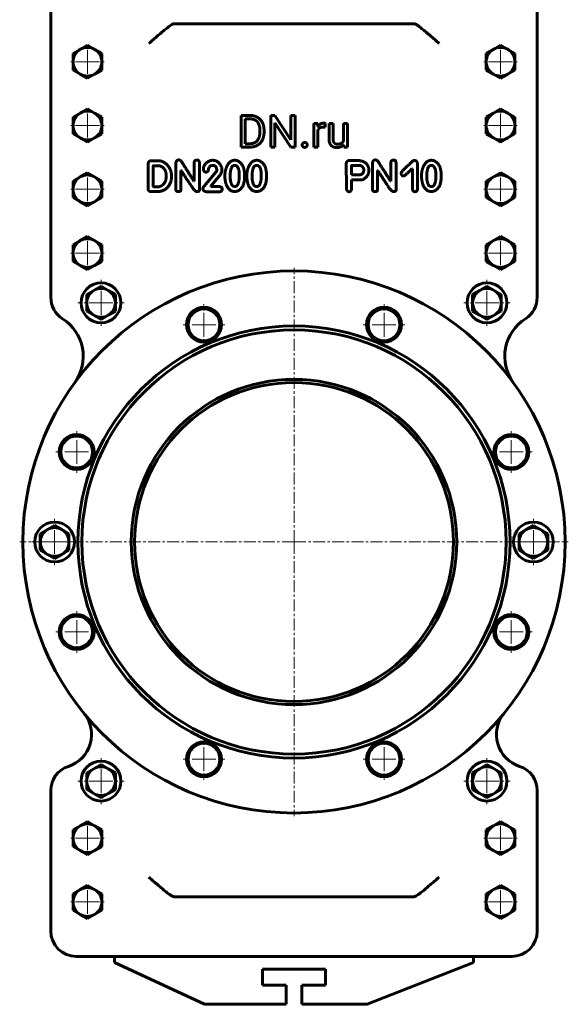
# Model space of a CAD drawing. Header units: millimetres. Extents: x -172 to 172, y -668 to 668.
# Tile 1 of 2: x -172 to 172, y -668 to -51. Entities that reach past the tile are written whole.
import ezdxf

# ---------------------------------------------------------------- set-up
doc = ezdxf.new("R2010")
doc.units = ezdxf.units.MM
doc.linetypes.add('K5LT_AXLED', pattern=[12, 7.5, -1.5, 1.5, -1.5])
doc.linetypes.add('K5LT_BASIC', pattern=[0])
doc.layers.add('Системный слой (1)', color=7, linetype='Continuous', true_color=0x6c6c6c)

# ---------------------------------------------------------------- blocks, each defined once
blk = doc.blocks.new('U14')
at = {"layer": 'Системный слой (1)', "color": 30, "linetype": 'K5LT_AXLED', "lineweight": 18, "true_color": 0xff8000}
for q in [(-150.11, -364), (-164.61, -378.5), (-135.61, -378.5), (-150.11, -393)]:
    blk.add_line((-150.11, -378.5), q, dxfattribs=at)
blk = doc.blocks.new('U15')
at = {"layer": 'Системный слой (1)', "color": 30, "linetype": 'K5LT_AXLED', "lineweight": 18, "true_color": 0xff8000}
for q in [(-136.27, -421.95), (-149.27, -434.95), (-123.27, -434.95), (-136.27, -447.95)]:
    blk.add_line((-136.27, -434.95), q, dxfattribs=at)
blk = doc.blocks.new('U16')
at = {"layer": 'Системный слой (1)', "color": 30, "linetype": 'K5LT_AXLED', "lineweight": 18, "true_color": 0xff8000}
for q in [(-136.27, -309.05), (-149.27, -322.05), (-123.27, -322.05), (-136.27, -335.05)]:
    blk.add_line((-136.27, -322.05), q, dxfattribs=at)
blk = doc.blocks.new('U17')
at = {"layer": 'Системный слой (1)', "color": 30, "linetype": 'K5LT_AXLED', "lineweight": 18, "true_color": 0xff8000}
for q in [(-129.5, -593.32), (-140.5, -604.32), (-118.5, -604.32), (-129.5, -615.32)]:
    blk.add_line((-129.5, -604.32), q, dxfattribs=at)
blk = doc.blocks.new('U18')
at = {"layer": 'Системный слой (1)', "color": 30, "linetype": 'K5LT_AXLED', "lineweight": 18, "true_color": 0xff8000}
for q in [(-129.5, -553.32), (-140.5, -564.32), (-118.5, -564.32), (-129.5, -575.32)]:
    blk.add_line((-129.5, -564.32), q, dxfattribs=at)
blk = doc.blocks.new('U19')
at = {"layer": 'Системный слой (1)', "color": 30, "linetype": 'K5LT_AXLED', "lineweight": 18, "true_color": 0xff8000}
for q in [(-129.5, -186.27), (-140.5, -197.27), (-118.5, -197.27), (-129.5, -208.27)]:
    blk.add_line((-129.5, -197.27), q, dxfattribs=at)
blk = doc.blocks.new('U20')
at = {"layer": 'Системный слой (1)', "color": 30, "linetype": 'K5LT_AXLED', "lineweight": 18, "true_color": 0xff8000}
for q in [(-129.5, -146.27), (-140.5, -157.27), (-118.5, -157.27), (-129.5, -168.27)]:
    blk.add_line((-129.5, -157.27), q, dxfattribs=at)
blk = doc.blocks.new('U21')
at = {"layer": 'Системный слой (1)', "color": 30, "linetype": 'K5LT_AXLED', "lineweight": 18, "true_color": 0xff8000}
for q in [(-129.5, -106.27), (-140.5, -117.27), (-118.5, -117.27), (-129.5, -128.27)]:
    blk.add_line((-129.5, -117.27), q, dxfattribs=at)
blk = doc.blocks.new('U22')
at = {"layer": 'Системный слой (1)', "color": 30, "linetype": 'K5LT_AXLED', "lineweight": 18, "true_color": 0xff8000}
for q in [(-129.5, -66.27), (-140.5, -77.27), (-118.5, -77.27), (-129.5, -88.27)]:
    blk.add_line((-129.5, -77.27), q, dxfattribs=at)
blk = doc.blocks.new('U24')
at = {"layer": 'Системный слой (1)', "color": 30, "linetype": 'K5LT_AXLED', "lineweight": 18, "true_color": 0xff8000}
for q in [(-121, -514), (-135.5, -528.5), (-106.5, -528.5), (-121, -543)]:
    blk.add_line((-121, -528.5), q, dxfattribs=at)
blk = doc.blocks.new('U25')
at = {"layer": 'Системный слой (1)', "color": 30, "linetype": 'K5LT_AXLED', "lineweight": 18, "true_color": 0xff8000}
for q in [(-121, -214), (-135.5, -228.5), (-106.5, -228.5), (-121, -243)]:
    blk.add_line((-121, -228.5), q, dxfattribs=at)
blk = doc.blocks.new('U26')
at = {"layer": 'Системный слой (1)', "color": 30, "linetype": 'K5LT_AXLED', "lineweight": 18, "true_color": 0xff8000}
for q in [(-56.45, -501.77), (-69.45, -514.77), (-43.45, -514.77), (-56.45, -527.77)]:
    blk.add_line((-56.45, -514.77), q, dxfattribs=at)
blk = doc.blocks.new('U27')
at = {"layer": 'Системный слой (1)', "color": 30, "linetype": 'K5LT_AXLED', "lineweight": 18, "true_color": 0xff8000}
for q in [(-56.45, -229.23), (-69.45, -242.23), (-43.45, -242.23), (-56.45, -255.23)]:
    blk.add_line((-56.45, -242.23), q, dxfattribs=at)
blk = doc.blocks.new('U31')
at = {"layer": 'Системный слой (1)', "color": 30, "linetype": 'K5LT_AXLED', "lineweight": 18, "true_color": 0xff8000}
for q in [(0, -206.5), (-172, -378.5), (172, -378.5), (0, -550.5)]:
    blk.add_line((0, -378.5), q, dxfattribs=at)
blk = doc.blocks.new('U37')
at = {"layer": 'Системный слой (1)', "color": 30, "linetype": 'K5LT_AXLED', "lineweight": 18, "true_color": 0xff8000}
for q in [(56.45, -501.77), (43.45, -514.77), (69.45, -514.77), (56.45, -527.77)]:
    blk.add_line((56.45, -514.77), q, dxfattribs=at)
blk = doc.blocks.new('U38')
at = {"layer": 'Системный слой (1)', "color": 30, "linetype": 'K5LT_AXLED', "lineweight": 18, "true_color": 0xff8000}
for q in [(56.45, -229.23), (43.45, -242.23), (69.45, -242.23), (56.45, -255.23)]:
    blk.add_line((56.45, -242.23), q, dxfattribs=at)
blk = doc.blocks.new('U39')
at = {"layer": 'Системный слой (1)', "color": 30, "linetype": 'K5LT_AXLED', "lineweight": 18, "true_color": 0xff8000}
for q in [(121, -514), (106.5, -528.5), (135.5, -528.5), (121, -543)]:
    blk.add_line((121, -528.5), q, dxfattribs=at)
blk = doc.blocks.new('U40')
at = {"layer": 'Системный слой (1)', "color": 30, "linetype": 'K5LT_AXLED', "lineweight": 18, "true_color": 0xff8000}
for q in [(121, -214), (106.5, -228.5), (135.5, -228.5), (121, -243)]:
    blk.add_line((121, -228.5), q, dxfattribs=at)
blk = doc.blocks.new('U41')
at = {"layer": 'Системный слой (1)', "color": 30, "linetype": 'K5LT_AXLED', "lineweight": 18, "true_color": 0xff8000}
for q in [(129.5, -593.32), (118.5, -604.32), (140.5, -604.32), (129.5, -615.32)]:
    blk.add_line((129.5, -604.32), q, dxfattribs=at)
blk = doc.blocks.new('U42')
at = {"layer": 'Системный слой (1)', "color": 30, "linetype": 'K5LT_AXLED', "lineweight": 18, "true_color": 0xff8000}
for q in [(129.5, -553.32), (118.5, -564.32), (140.5, -564.32), (129.5, -575.32)]:
    blk.add_line((129.5, -564.32), q, dxfattribs=at)
blk = doc.blocks.new('U43')
at = {"layer": 'Системный слой (1)', "color": 30, "linetype": 'K5LT_AXLED', "lineweight": 18, "true_color": 0xff8000}
for q in [(129.5, -186.27), (118.5, -197.27), (140.5, -197.27), (129.5, -208.27)]:
    blk.add_line((129.5, -197.27), q, dxfattribs=at)
blk = doc.blocks.new('U44')
at = {"layer": 'Системный слой (1)', "color": 30, "linetype": 'K5LT_AXLED', "lineweight": 18, "true_color": 0xff8000}
for q in [(129.5, -146.27), (118.5, -157.27), (140.5, -157.27), (129.5, -168.27)]:
    blk.add_line((129.5, -157.27), q, dxfattribs=at)
blk = doc.blocks.new('U45')
at = {"layer": 'Системный слой (1)', "color": 30, "linetype": 'K5LT_AXLED', "lineweight": 18, "true_color": 0xff8000}
for q in [(129.5, -106.27), (118.5, -117.27), (140.5, -117.27), (129.5, -128.27)]:
    blk.add_line((129.5, -117.27), q, dxfattribs=at)
blk = doc.blocks.new('U46')
at = {"layer": 'Системный слой (1)', "color": 30, "linetype": 'K5LT_AXLED', "lineweight": 18, "true_color": 0xff8000}
for q in [(129.5, -66.27), (118.5, -77.27), (140.5, -77.27), (129.5, -88.27)]:
    blk.add_line((129.5, -77.27), q, dxfattribs=at)
blk = doc.blocks.new('U48')
at = {"layer": 'Системный слой (1)', "color": 30, "linetype": 'K5LT_AXLED', "lineweight": 18, "true_color": 0xff8000}
for q in [(136.27, -421.95), (123.27, -434.95), (149.27, -434.95), (136.27, -447.95)]:
    blk.add_line((136.27, -434.95), q, dxfattribs=at)
blk = doc.blocks.new('U49')
at = {"layer": 'Системный слой (1)', "color": 30, "linetype": 'K5LT_AXLED', "lineweight": 18, "true_color": 0xff8000}
for q in [(136.27, -309.05), (123.27, -322.05), (149.27, -322.05), (136.27, -335.05)]:
    blk.add_line((136.27, -322.05), q, dxfattribs=at)
blk = doc.blocks.new('U50')
at = {"layer": 'Системный слой (1)', "color": 30, "linetype": 'K5LT_AXLED', "lineweight": 18, "true_color": 0xff8000}
for q in [(150.11, -364), (135.61, -378.5), (164.61, -378.5), (150.11, -393)]:
    blk.add_line((150.11, -378.5), q, dxfattribs=at)

msp = doc.modelspace()

# ---------------------------------------------------------------- linework, layer by layer
at = {"layer": 'Системный слой (1)', "color": 150, "linetype": 'K5LT_BASIC', "lineweight": 60, "true_color": 0x0080ff}
for p, q in [((-152.5, -32), (-152.5, -224.96)), ((152.5, -224.96), (152.5, -32)), ((-75.38, -53.5), (-74.97, -53.5)), ((-74.97, -53.5), (-59, -53.5)), ((-59, -53.5), (59.06, -53.5)), ((59.06, -53.5), (75.03, -53.5)), ((75.03, -53.5), (75.45, -53.5)), ((-129.5, -66.88), (-134, -69.48)), ((-125, -69.48), (-129.5, -66.88)), ((125, -69.48), (129.5, -66.88)), ((129.5, -66.88), (134, -69.48)), ((-134, -69.48), (-138.5, -72.07)), ((-138.5, -72.07), (-138.5, -77.27)), ((-120.5, -72.07), (-125, -69.48)), ((-120.5, -77.27), (-120.5, -72.07)), ((120.5, -72.07), (125, -69.48)), ((120.5, -77.27), (120.5, -72.07)), ((134, -69.48), (138.5, -72.07)), ((138.5, -72.07), (138.5, -77.27)), ((-138.5, -77.27), (-138.5, -82.47)), ((-120.5, -82.47), (-120.5, -77.27)), ((120.5, -82.47), (120.5, -77.27)), ((138.5, -77.27), (138.5, -82.47)), ((-138.5, -82.47), (-134, -85.06)), ((-134, -85.06), (-129.5, -87.66)), ((-129.5, -87.66), (-125, -85.06)), ((-125, -85.06), (-120.5, -82.47)), ((125, -85.06), (120.5, -82.47)), ((129.5, -87.66), (125, -85.06)), ((134, -85.06), (129.5, -87.66)), ((138.5, -82.47), (134, -85.06)), ((-134, -109.48), (-138.5, -112.07)), ((-129.5, -106.88), (-134, -109.48)), ((-125, -109.48), (-129.5, -106.88)), ((-120.5, -112.07), (-125, -109.48)), ((-27.53, -110.94), (-33.15, -110.94)), ((-33.15, -110.94), (-33.15, -130.81)), ((-14.63, -110.94), (-14.63, -130.81)), ((-11.99, -110.94), (-14.63, -110.94)), ((-1.95, -126.31), (-11.99, -110.94)), ((-1.95, -110.94), (-1.95, -126.31)), ((0.65, -110.94), (-1.95, -110.94)), ((0.65, -130.81), (0.65, -110.94)), ((120.5, -112.07), (125, -109.48)), ((125, -109.48), (129.5, -106.88)), ((129.5, -106.88), (134, -109.48)), ((134, -109.48), (138.5, -112.07)), ((-138.5, -112.07), (-138.5, -117.27)), ((-138.5, -117.27), (-138.5, -122.47)), ((-120.5, -117.27), (-120.5, -112.07)), ((-120.5, -122.47), (-120.5, -117.27)), ((-30.52, -113.1), (-30.52, -128.67)), ((-27.53, -113.1), (-30.52, -113.1)), ((-11.99, -130.81), (-11.99, -115.49)), ((-11.99, -115.49), (-1.99, -130.81)), ((12.51, -116.05), (12.51, -130.81)), ((14.96, -116.05), (12.51, -116.05)), ((15.01, -117.73), (14.96, -116.05)), ((19.63, -118.31), (19.64, -115.96)), ((24.5, -116.05), (21.98, -116.05)), ((21.98, -116.05), (21.98, -125.57)), ((24.5, -125.6), (24.5, -116.05)), ((33.6, -116.05), (31.06, -116.05)), ((31.06, -116.05), (31.06, -126.79)), ((33.6, -130.81), (33.6, -116.05)), ((120.5, -117.27), (120.5, -112.07)), ((120.5, -122.47), (120.5, -117.27)), ((138.5, -112.07), (138.5, -117.27)), ((138.5, -117.27), (138.5, -122.47)), ((-138.5, -122.47), (-134, -125.06)), ((-125, -125.06), (-120.5, -122.47)), ((-21.38, -121.48), (-21.38, -120.26)), ((-18.77, -121.48), (-18.77, -120.29)), ((15.03, -130.81), (15.03, -120.32)), ((125, -125.06), (120.5, -122.47)), ((138.5, -122.47), (134, -125.06)), ((-134, -125.06), (-129.5, -127.66)), ((-129.5, -127.66), (-125, -125.06)), ((-30.52, -128.67), (-27.77, -128.67)), ((31.13, -129.35), (31.19, -130.81)), ((129.5, -127.66), (125, -125.06)), ((134, -125.06), (129.5, -127.66)), ((-33.15, -130.81), (-27.77, -130.81)), ((-14.63, -130.81), (-11.99, -130.81)), ((-1.99, -130.81), (0.65, -130.81)), ((12.51, -130.81), (15.03, -130.81)), ((31.19, -130.81), (33.6, -130.81)), ((-91.47, -141.24), (-91.47, -157.11)), ((-89.49, -139.41), (-89.97, -139.44)), ((-84.91, -139.41), (-89.49, -139.41)), ((-74.06, -140.73), (-74.06, -157.35)), ((-62.61, -140.81), (-62.61, -152.11)), ((-59.32, -157.8), (-59.32, -140.73)), ((32.78, -140.99), (32.85, -155.88)), ((38.65, -139.2), (34.52, -139.2)), ((49.24, -140.73), (49.24, -157.35)), ((60.69, -140.81), (60.69, -152.11)), ((63.97, -157.8), (63.97, -140.73)), ((77.49, -156.96), (77.49, -141.39)), ((-129.5, -146.88), (-134, -149.48)), ((-125, -149.48), (-129.5, -146.88)), ((-88.26, -142.61), (-88.31, -155.59)), ((-85.13, -142.46), (-88.11, -142.46)), ((-70.86, -157.35), (-70.86, -145.47)), ((-70.86, -145.47), (-70.71, -145.47)), ((-48.91, -146.53), (-53.93, -152.54)), ((-51.04, -142.27), (-50.51, -142.27)), ((-48.45, -145.15), (-48.45, -145.32)), ((-45.19, -144.93), (-45.34, -143.71)), ((-40.01, -147.67), (-40.08, -149.22)), ((-26.25, -147.67), (-26.32, -149.22)), ((36.13, -148.1), (36.28, -148.25)), ((41.7, -142.36), (36.2, -142.36)), ((52.44, -157.35), (52.44, -145.47)), ((52.44, -145.47), (52.59, -145.47)), ((73.96, -144.4), (74.26, -144.4)), ((74.26, -144.4), (74.26, -156.81)), ((83.29, -147.67), (83.22, -149.22)), ((125, -149.48), (129.5, -146.88)), ((129.5, -146.88), (134, -149.48)), ((-134, -149.48), (-138.5, -152.07)), ((-138.5, -152.07), (-138.5, -157.27)), ((-120.5, -152.07), (-125, -149.48)), ((-120.5, -157.27), (-120.5, -152.07)), ((-80.17, -149.33), (-80.17, -148.41)), ((-62.61, -152.11), (-62.76, -152.11)), ((-52.17, -155.35), (-48.53, -150.86)), ((-30.95, -148.85), (-30.95, -148.78)), ((-17.19, -148.85), (-17.19, -148.78)), ((36.13, -156.87), (36.13, -151.38)), ((36.13, -151.38), (42.54, -151.38)), ((36.28, -148.25), (40.48, -148.25)), ((60.69, -152.11), (60.54, -152.11)), ((68.54, -148.92), (68.76, -148.92)), ((92.35, -148.85), (92.35, -148.78)), ((120.5, -152.07), (125, -149.48)), ((120.5, -157.27), (120.5, -152.07)), ((134, -149.48), (138.5, -152.07)), ((138.5, -152.07), (138.5, -157.27)), ((-138.5, -157.27), (-138.5, -162.47)), ((-120.5, -162.47), (-120.5, -157.27)), ((-89.72, -158.72), (-85.51, -158.72)), ((-88.31, -155.59), (-88.15, -155.67)), ((-88.15, -155.67), (-85.13, -155.67)), ((-61.07, -158.69), (-60.55, -158.69)), ((-57.12, -156.87), (-57.12, -157.02)), ((-54.92, -158.8), (-47, -158.8)), ((-52.17, -155.53), (-52.17, -155.35)), ((-47, -155.53), (-52.17, -155.53)), ((-45.04, -157.4), (-45.04, -157.17)), ((-37.41, -155.46), (-36.74, -155.46)), ((-23.65, -155.46), (-22.98, -155.46)), ((62.23, -158.69), (62.75, -158.69)), ((85.89, -155.46), (86.56, -155.46)), ((120.5, -162.47), (120.5, -157.27)), ((138.5, -157.27), (138.5, -162.47)), ((-138.5, -162.47), (-134, -165.06)), ((-134, -165.06), (-129.5, -167.66)), ((-129.5, -167.66), (-125, -165.06)), ((-125, -165.06), (-120.5, -162.47)), ((125, -165.06), (120.5, -162.47)), ((129.5, -167.66), (125, -165.06)), ((134, -165.06), (129.5, -167.66)), ((138.5, -162.47), (134, -165.06)), ((-134, -189.48), (-138.5, -192.07)), ((-129.5, -186.88), (-134, -189.48)), ((-125, -189.48), (-129.5, -186.88)), ((-120.5, -192.07), (-125, -189.48)), ((120.5, -192.07), (125, -189.48)), ((125, -189.48), (129.5, -186.88)), ((129.5, -186.88), (134, -189.48)), ((134, -189.48), (138.5, -192.07)), ((-138.5, -192.07), (-138.5, -197.27)), ((-138.5, -197.27), (-138.5, -202.47)), ((-120.5, -197.27), (-120.5, -192.07)), ((-120.5, -202.47), (-120.5, -197.27)), ((120.5, -197.27), (120.5, -192.07)), ((120.5, -202.47), (120.5, -197.27)), ((138.5, -192.07), (138.5, -197.27)), ((138.5, -197.27), (138.5, -202.47)), ((-138.5, -202.47), (-134, -205.06)), ((-125, -205.06), (-120.5, -202.47)), ((125, -205.06), (120.5, -202.47)), ((138.5, -202.47), (134, -205.06)), ((-134, -205.06), (-129.5, -207.66)), ((-129.5, -207.66), (-125, -205.06)), ((129.5, -207.66), (125, -205.06)), ((134, -205.06), (129.5, -207.66)), ((-125.5, -220.71), (-130, -223.3)), ((-121, -218.11), (-125.5, -220.71)), ((-116.5, -220.71), (-121, -218.11)), ((-112, -223.3), (-116.5, -220.71)), ((112, -223.3), (116.5, -220.71)), ((116.5, -220.71), (121, -218.11)), ((121, -218.11), (125.5, -220.71)), ((125.5, -220.71), (130, -223.3)), ((-130, -223.3), (-130, -228.5)), ((-130, -228.5), (-130, -233.7)), ((-112, -228.5), (-112, -223.3)), ((-112, -233.7), (-112, -228.5)), ((112, -228.5), (112, -223.3)), ((112, -233.7), (112, -228.5)), ((130, -223.3), (130, -228.5)), ((130, -228.5), (130, -233.7)), ((-130, -233.7), (-125.5, -236.29)), ((-116.5, -236.29), (-112, -233.7)), ((116.5, -236.29), (112, -233.7)), ((130, -233.7), (125.5, -236.29)), ((-125.5, -236.29), (-121, -238.89)), ((-121, -238.89), (-116.5, -236.29)), ((121, -238.89), (116.5, -236.29)), ((125.5, -236.29), (121, -238.89)), ((-150.11, -368.11), (-154.61, -370.71)), ((-145.61, -370.71), (-150.11, -368.11)), ((145.61, -370.71), (150.11, -368.11)), ((150.11, -368.11), (154.61, -370.71)), ((-154.61, -370.71), (-159.11, -373.3)), ((-159.11, -373.3), (-159.11, -378.5)), ((-141.11, -373.3), (-145.61, -370.71)), ((-141.11, -378.5), (-141.11, -373.3)), ((141.11, -373.3), (145.61, -370.71)), ((141.11, -378.5), (141.11, -373.3)), ((154.61, -370.71), (159.11, -373.3)), ((159.11, -373.3), (159.11, -378.5)), ((-159.11, -378.5), (-159.11, -383.7)), ((-141.11, -383.7), (-141.11, -378.5)), ((141.11, -383.7), (141.11, -378.5)), ((159.11, -378.5), (159.11, -383.7)), ((-159.11, -383.7), (-154.61, -386.29)), ((-154.61, -386.29), (-150.11, -388.89)), ((-150.11, -388.89), (-145.61, -386.29)), ((-145.61, -386.29), (-141.11, -383.7)), ((145.61, -386.29), (141.11, -383.7)), ((150.11, -388.89), (145.61, -386.29)), ((154.61, -386.29), (150.11, -388.89)), ((159.11, -383.7), (154.61, -386.29)), ((-121, -518.11), (-125.5, -520.71)), ((-116.5, -520.71), (-121, -518.11)), ((116.5, -520.71), (121, -518.11)), ((121, -518.11), (125.5, -520.71)), ((-125.5, -520.71), (-130, -523.3)), ((-130, -523.3), (-130, -528.5)), ((-112, -523.3), (-116.5, -520.71)), ((-112, -528.5), (-112, -523.3)), ((112, -523.3), (116.5, -520.71)), ((112, -528.5), (112, -523.3)), ((125.5, -520.71), (130, -523.3)), ((130, -523.3), (130, -528.5)), ((-130, -528.5), (-130, -533.7)), ((-112, -533.7), (-112, -528.5)), ((112, -533.7), (112, -528.5)), ((130, -528.5), (130, -533.7)), ((-152.5, -534.47), (-152.5, -622.5)), ((-130, -533.7), (-125.5, -536.29)), ((-125.5, -536.29), (-121, -538.89)), ((-121, -538.89), (-116.5, -536.29)), ((-116.5, -536.29), (-112, -533.7)), ((116.5, -536.29), (112, -533.7)), ((121, -538.89), (116.5, -536.29)), ((125.5, -536.29), (121, -538.89)), ((130, -533.7), (125.5, -536.29)), ((152.5, -622.5), (152.5, -534.47)), ((-129.5, -553.93), (-134, -556.53)), ((-125, -556.53), (-129.5, -553.93)), ((125, -556.53), (129.5, -553.93)), ((129.5, -553.93), (134, -556.53)), ((-134, -556.53), (-138.5, -559.13)), ((-138.5, -559.13), (-138.5, -564.32)), ((-120.5, -559.13), (-125, -556.53)), ((-120.5, -564.32), (-120.5, -559.13)), ((120.5, -559.13), (125, -556.53)), ((120.5, -564.32), (120.5, -559.13)), ((134, -556.53), (138.5, -559.13)), ((138.5, -559.13), (138.5, -564.32)), ((-138.5, -564.32), (-138.5, -569.52)), ((-120.5, -569.52), (-120.5, -564.32)), ((120.5, -569.52), (120.5, -564.32)), ((138.5, -564.32), (138.5, -569.52)), ((-138.5, -569.52), (-134, -572.12)), ((-134, -572.12), (-129.5, -574.71)), ((-129.5, -574.71), (-125, -572.12)), ((-125, -572.12), (-120.5, -569.52)), ((125, -572.12), (120.5, -569.52)), ((129.5, -574.71), (125, -572.12)), ((134, -572.12), (129.5, -574.71)), ((138.5, -569.52), (134, -572.12)), ((-134, -596.53), (-138.5, -599.13)), ((-129.5, -593.93), (-134, -596.53)), ((-125, -596.53), (-129.5, -593.93)), ((-120.5, -599.13), (-125, -596.53)), ((120.5, -599.13), (125, -596.53)), ((125, -596.53), (129.5, -593.93)), ((129.5, -593.93), (134, -596.53)), ((134, -596.53), (138.5, -599.13)), ((-138.5, -599.13), (-138.5, -604.32)), ((-138.5, -604.32), (-138.5, -609.52)), ((-120.5, -604.32), (-120.5, -599.13)), ((-120.5, -609.52), (-120.5, -604.32)), ((-75.03, -601), (-75.45, -601)), ((-59.06, -601), (-75.03, -601)), ((59, -601), (-59.06, -601)), ((74.97, -601), (59, -601)), ((75.38, -601), (74.97, -601)), ((120.5, -604.32), (120.5, -599.13)), ((120.5, -609.52), (120.5, -604.32)), ((138.5, -599.13), (138.5, -604.32)), ((138.5, -604.32), (138.5, -609.52)), ((-138.5, -609.52), (-134, -612.12)), ((-125, -612.12), (-120.5, -609.52)), ((125, -612.12), (120.5, -609.52)), ((138.5, -609.52), (134, -612.12)), ((-134, -612.12), (-129.5, -614.71)), ((-129.5, -614.71), (-125, -612.12)), ((129.5, -614.71), (125, -612.12)), ((134, -612.12), (129.5, -614.71)), ((-136.5, -638.5), (-91, -638.5)), ((-112.5, -638.5), (-112.5, -642.22)), ((-112.5, -642.22), (-56.11, -668.5)), ((-91, -638.5), (-75.03, -638.5)), ((-75.03, -638.5), (-59.06, -638.5)), ((-59.06, -638.5), (59, -638.5)), ((45.82, -668.5), (112.5, -642.22)), ((59, -638.5), (74.97, -638.5)), ((74.97, -638.5), (90.94, -638.5)), ((90.94, -638.5), (136.5, -638.5)), ((112.5, -638.5), (112.5, -642.22)), ((-19.75, -656.54), (-19.75, -646.54)), ((-19.75, -646.54), (19.75, -646.54)), ((19.75, -646.54), (19.75, -656.54)), ((-5, -656.54), (-19.75, -656.54)), ((-5, -668.5), (-5, -656.54)), ((19.75, -656.54), (5, -656.54)), ((5, -656.54), (5, -668.5)), ((-5, -668.5), (-56.11, -668.5)), ((45.82, -668.5), (5, -668.5))]:
    msp.add_line(p, q, dxfattribs=at)
for centre, radius in [((0, -378.5), 170), ((-121, -228.5), 12.5), ((121, -228.5), 12.5), ((-56.45, -242.23), 11), ((56.45, -242.23), 11), ((0, -378.5), 135.5), ((0, -378.5), 133), ((0, -378.5), 102), ((-136.27, -322.05), 11), ((136.27, -322.05), 11), ((-150.11, -378.5), 12.5), ((150.11, -378.5), 12.5), ((-136.27, -434.95), 11), ((136.27, -434.95), 11), ((-56.45, -514.77), 11), ((56.45, -514.77), 11), ((-121, -528.5), 12.5), ((121, -528.5), 12.5)]:
    msp.add_circle(centre, radius, dxfattribs=at)
for centre, radius, start, end in [((-129.5, -77.27), 9, 120, 180), ((-129.5, -77.27), 9, 60, 120), ((-129.5, -77.27), 9, 0, 60), ((129.5, -77.27), 9, 120, 180), ((129.5, -77.27), 9, 60, 120), ((129.5, -77.27), 9, 0, 60), ((-129.5, -77.27), 9, 180, 240), ((-129.5, -77.27), 9, 300, 0), ((129.5, -77.27), 9, 180, 240), ((129.5, -77.27), 9, 300, 0), ((-129.5, -77.27), 9, 240, 300), ((129.5, -77.27), 9, 240, 300), ((-129.5, -117.27), 9, 120, 180), ((-129.5, -117.27), 9, 60, 120), ((-129.5, -117.27), 9, 0, 60), ((129.5, -117.27), 9, 120, 180), ((129.5, -117.27), 9, 60, 120), ((129.5, -117.27), 9, 0, 60), ((-129.5, -117.27), 9, 180, 240), ((-129.5, -117.27), 9, 300, 0), ((129.5, -117.27), 9, 180, 240), ((129.5, -117.27), 9, 300, 0), ((-129.5, -117.27), 9, 240, 300), ((129.5, -117.27), 9, 240, 300), ((-129.5, -157.27), 9, 120, 180), ((-129.5, -157.27), 9, 60, 120), ((-129.5, -157.27), 9, 0, 60), ((129.5, -157.27), 9, 120, 180), ((129.5, -157.27), 9, 60, 120), ((129.5, -157.27), 9, 0, 60), ((-129.5, -157.27), 9, 180, 240), ((-129.5, -157.27), 9, 300, 0), ((129.5, -157.27), 9, 180, 240), ((129.5, -157.27), 9, 300, 0), ((-129.5, -157.27), 9, 240, 300), ((129.5, -157.27), 9, 240, 300), ((-129.5, -197.27), 9, 120, 180), ((-129.5, -197.27), 9, 60, 120), ((-129.5, -197.27), 9, 0, 60), ((129.5, -197.27), 9, 120, 180), ((129.5, -197.27), 9, 60, 120), ((129.5, -197.27), 9, 0, 60), ((-129.5, -197.27), 9, 180, 240), ((-129.5, -197.27), 9, 300, 0), ((129.5, -197.27), 9, 180, 240), ((129.5, -197.27), 9, 300, 0), ((-129.5, -197.27), 9, 240, 300), ((129.5, -197.27), 9, 240, 300), ((-121, -228.5), 9, 120, 180), ((-121, -228.5), 9, 60, 120), ((-121, -228.5), 9, 0, 60), ((121, -228.5), 9, 120, 180), ((121, -228.5), 9, 60, 120), ((121, -228.5), 9, 0, 60), ((-136.5, -224.96), 16, 180, 237.48943), ((-121, -228.5), 9, 180, 240), ((-121, -228.5), 9, 300, 0), ((121, -228.5), 9, 180, 240), ((121, -228.5), 9, 300, 0), ((136.5, -224.96), 16, 302.51057, 0), ((-56.45, -242.23), 10, 0, 180), ((56.45, -242.23), 10, 0, 180), ((-160.15, -262.07), 28, 323.98162, 57.48943), ((-121, -228.5), 9, 240, 300), ((121, -228.5), 9, 240, 300), ((160.15, -262.07), 28, 122.51057, 216.01838), ((-56.45, -242.23), 10, 180, 0), ((56.45, -242.23), 10, 180, 0), ((0, -378.5), 100, 0, 180), ((-136.27, -322.05), 10, 0, 180), ((136.27, -322.05), 10, 0, 180), ((-136.27, -322.05), 10, 180, 0), ((136.27, -322.05), 10, 180, 0), ((-150.11, -378.5), 9, 60, 120), ((150.11, -378.5), 9, 60, 120), ((-150.11, -378.5), 9, 120, 180), ((-150.11, -378.5), 9, 0, 60), ((150.11, -378.5), 9, 120, 180), ((150.11, -378.5), 9, 0, 60), ((-150.11, -378.5), 9, 180, 240), ((-150.11, -378.5), 9, 300, 0), ((0, -378.5), 100, 180, 0), ((150.11, -378.5), 9, 180, 240), ((150.11, -378.5), 9, 300, 0), ((-150.11, -378.5), 9, 240, 300), ((150.11, -378.5), 9, 240, 300), ((-136.27, -434.95), 10, 0, 180), ((136.27, -434.95), 10, 0, 180), ((-136.27, -434.95), 10, 180, 0), ((136.27, -434.95), 10, 180, 0), ((-147.96, -499.29), 21, 288.03863, 39.22707), ((147.96, -499.29), 21, 140.77293, 251.96137), ((-56.45, -514.77), 10, 0, 180), ((56.45, -514.77), 10, 0, 180), ((-56.45, -514.77), 10, 180, 0), ((56.45, -514.77), 10, 180, 0), ((-136.5, -534.47), 16, 108.03863, 180), ((-121, -528.5), 9, 120, 180), ((-121, -528.5), 9, 60, 120), ((-121, -528.5), 9, 0, 60), ((121, -528.5), 9, 120, 180), ((121, -528.5), 9, 60, 120), ((121, -528.5), 9, 0, 60), ((136.5, -534.47), 16, 0, 71.96137), ((-121, -528.5), 9, 180, 240), ((-121, -528.5), 9, 300, 0), ((121, -528.5), 9, 180, 240), ((121, -528.5), 9, 300, 0), ((-121, -528.5), 9, 240, 300), ((121, -528.5), 9, 240, 300), ((-129.5, -564.32), 9, 60, 120), ((129.5, -564.32), 9, 60, 120), ((-129.5, -564.32), 9, 120, 180), ((-129.5, -564.32), 9, 0, 60), ((129.5, -564.32), 9, 120, 180), ((129.5, -564.32), 9, 0, 60), ((-129.5, -564.32), 9, 180, 240), ((-129.5, -564.32), 9, 300, 0), ((129.5, -564.32), 9, 180, 240), ((129.5, -564.32), 9, 300, 0), ((-129.5, -564.32), 9, 240, 300), ((129.5, -564.32), 9, 240, 300), ((-129.5, -604.32), 9, 120, 180), ((-129.5, -604.32), 9, 60, 120), ((-129.5, -604.32), 9, 0, 60), ((129.5, -604.32), 9, 120, 180), ((129.5, -604.32), 9, 60, 120), ((129.5, -604.32), 9, 0, 60), ((-129.5, -604.32), 9, 180, 240), ((-129.5, -604.32), 9, 300, 0), ((129.5, -604.32), 9, 180, 240), ((129.5, -604.32), 9, 300, 0), ((-129.5, -604.32), 9, 240, 300), ((129.5, -604.32), 9, 240, 300), ((-136.5, -622.5), 16, 180, 270), ((136.5, -622.5), 16, 270, 0)]:
    msp.add_arc(centre, radius, start, end, dxfattribs=at)
for points, degree, knots in [([(-75.38, -53.5), (-75.76, -53.5), (-76.41, -53.82), (-78.09, -54.92), (-79.12, -55.71), (-81.66, -57.74), (-83.46, -59.25), (-87.19, -62.47), (-89.14, -64.18), (-90.94, -65.75)], 3, [6.16441, 6.16441, 6.16441, 6.16441, 6.648895, 6.648895, 7.133381, 7.133381, 7.848817, 7.848817, 8.564252, 8.564252, 8.564252, 8.564252]), ([(91, -65.75), (89.21, -64.18), (87.26, -62.47), (83.52, -59.25), (81.73, -57.74), (79.18, -55.71), (78.15, -54.92), (76.47, -53.82), (75.82, -53.5), (75.45, -53.5)], 3, [0, 0, 0, 0, 0.715436, 0.715436, 1.430871, 1.430871, 1.915357, 1.915357, 2.399842, 2.399842, 2.399842, 2.399842]), ([(18.52, -115.77), (17.32, -115.77), (15.59, -116.8), (15.02, -117.72), (15.01, -117.73)], 2, [0, 0, 0, 1.487612, 2.975224, 3, 3, 3]), ([(26.82, -131.08), (28.4, -131.08), (30.49, -130.12), (31.13, -129.35)], 2, [0, 0, 0, 1.060722, 2, 2, 2]), ([(-91, -588.75), (-89.21, -590.32), (-87.26, -592.03), (-83.52, -595.25), (-81.73, -596.76), (-79.18, -598.79), (-78.15, -599.58), (-76.47, -600.68), (-75.82, -601), (-75.45, -601)], 3, [0, 0, 0, 0, 0.715436, 0.715436, 1.430871, 1.430871, 1.915357, 1.915357, 2.399842, 2.399842, 2.399842, 2.399842]), ([(75.38, -601), (75.76, -601), (76.41, -600.68), (78.09, -599.58), (79.12, -598.79), (81.66, -596.76), (83.46, -595.25), (87.19, -592.03), (89.14, -590.32), (90.94, -588.75)], 3, [6.16441, 6.16441, 6.16441, 6.16441, 6.648895, 6.648895, 7.133381, 7.133381, 7.848817, 7.848817, 8.564252, 8.564252, 8.564252, 8.564252])]:
    msp.add_open_spline(points, degree=degree, knots=knots, dxfattribs=at)
for points in [[(-18.77, -120.29), (-18.77, -118.13), (-20.02, -114.68), (-22.36, -112.24), (-25.58, -110.94), (-27.53, -110.94)], [(-21.38, -120.26), (-21.38, -118.56), (-22.19, -115.9), (-23.78, -114.05), (-26.05, -113.1), (-27.53, -113.1)], [(19.15, -115.83), (18.8, -115.77), (18.52, -115.77)], [(19.64, -115.96), (19.51, -115.9), (19.15, -115.83)], [(-27.77, -130.81), (-25.7, -130.81), (-22.38, -129.51), (-20.02, -127.08), (-18.77, -123.63), (-18.77, -121.48)], [(-27.77, -128.67), (-25.65, -128.67), (-22.81, -126.88), (-21.38, -123.65), (-21.38, -121.48)], [(15.03, -120.32), (15.29, -119.7), (15.73, -119.24)], [(15.73, -119.24), (16.19, -118.75), (16.86, -118.47)], [(16.86, -118.47), (17.53, -118.2), (18.4, -118.2)], [(18.4, -118.2), (18.76, -118.2), (19.03, -118.22)], [(19.03, -118.22), (19.31, -118.24), (19.63, -118.31)], [(5.54, -128.39), (5.14, -128.83), (5.14, -129.47)], [(5.14, -129.47), (5.14, -130.1), (5.54, -130.53)], [(6.71, -127.94), (5.94, -127.94), (5.54, -128.39)], [(7.87, -128.39), (7.47, -127.94), (6.71, -127.94)], [(8.28, -129.47), (8.28, -128.83), (7.87, -128.39)], [(7.87, -130.53), (8.28, -130.1), (8.28, -129.47)], [(21.98, -125.57), (21.98, -127.04), (22.67, -129.14), (23.31, -129.8)], [(24.73, -127.24), (24.5, -126.59), (24.5, -125.6)], [(25.34, -128.26), (24.95, -127.89), (24.73, -127.24)], [(26.21, -128.79), (25.73, -128.64), (25.34, -128.26)], [(27.22, -128.94), (26.7, -128.94), (26.21, -128.79)], [(29.77, -128.32), (28.83, -128.94), (27.22, -128.94)], [(31.06, -126.79), (30.64, -127.74), (29.77, -128.32)], [(5.54, -130.53), (5.94, -130.97), (6.71, -130.97)], [(6.71, -130.97), (7.47, -130.97), (7.87, -130.53)], [(23.31, -129.8), (23.96, -130.45), (25.74, -131.08), (26.82, -131.08)], [(-89.97, -139.44), (-91.22, -139.49), (-91.47, -141.24)], [(-77.8, -144.37), (-80.68, -139.41), (-84.91, -139.41)], [(-72.23, -138.83), (-73.73, -138.83), (-74.06, -140.73)], [(-69.55, -141.58), (-70.86, -138.83), (-72.23, -138.83)], [(-62.76, -152.11), (-66.44, -146.28), (-69.55, -141.58)], [(-60.78, -138.9), (-62.61, -138.9), (-62.61, -140.81)], [(-59.32, -140.73), (-59.32, -138.9), (-60.78, -138.9)], [(-53.01, -139.46), (-56.82, -141.37), (-56.82, -144.7)], [(-51.04, -139.08), (-51.84, -139.08), (-53.01, -139.46)], [(-45.34, -143.71), (-47.06, -139.08), (-51.04, -139.08)], [(-39.33, -139.57), (-40.78, -140.33), (-42.02, -142.78)], [(-37.33, -139.05), (-38.59, -139.27), (-39.33, -139.57)], [(-31.69, -143.5), (-33.68, -139.05), (-37.33, -139.05)], [(-25.57, -139.57), (-27.02, -140.33), (-28.26, -142.78)], [(-23.57, -139.05), (-24.83, -139.27), (-25.57, -139.57)], [(-17.93, -143.5), (-19.93, -139.05), (-23.57, -139.05)], [(34.52, -139.2), (33.16, -139.2), (32.78, -140.99)], [(45.46, -141.3), (43.79, -139.16), (38.65, -139.2)], [(46.96, -145.5), (47.13, -143.45), (45.46, -141.3)], [(51.06, -138.83), (49.57, -138.83), (49.24, -140.73)], [(53.75, -141.58), (52.44, -138.83), (51.06, -138.83)], [(60.54, -152.11), (56.85, -146.28), (53.75, -141.58)], [(62.52, -138.9), (60.69, -138.9), (60.69, -140.81)], [(63.97, -140.73), (63.97, -138.9), (62.52, -138.9)], [(75.47, -139.13), (74.55, -139.13), (71.7, -142.21)], [(77.49, -141.39), (77.1, -139.13), (75.47, -139.13)], [(83.96, -139.57), (82.52, -140.33), (81.28, -142.78)], [(85.97, -139.05), (84.71, -139.27), (83.96, -139.57)], [(91.61, -143.5), (89.61, -139.05), (85.97, -139.05)], [(-88.11, -142.46), (-88.26, -142.49), (-88.26, -142.61)], [(-83.99, -142.61), (-84.7, -142.46), (-85.13, -142.46)], [(-80.17, -148.41), (-80.17, -144.14), (-83.99, -142.61)], [(-76.81, -149.33), (-76.81, -146.31), (-77.8, -144.37)], [(-70.71, -145.47), (-68.85, -148.6), (-64.37, -155.23)], [(-56.82, -144.7), (-56.54, -146.53), (-55.14, -146.53)], [(-55.14, -146.53), (-55.02, -146.45), (-54.77, -146.45)], [(-54.77, -146.45), (-53.63, -146.05), (-53.63, -144.4)], [(-53.63, -144.4), (-52.9, -142.27), (-51.04, -142.27)], [(-50.51, -142.27), (-48.45, -142.73), (-48.45, -145.15)], [(-48.45, -145.32), (-48.45, -145.83), (-48.91, -146.53)], [(-48.53, -150.86), (-45.19, -147.53), (-45.19, -144.93)], [(-42.02, -142.78), (-43.26, -145.22), (-43.35, -148.63)], [(-37.26, -142.24), (-39.59, -142.24), (-40.01, -147.67)], [(-34.29, -148.78), (-34.29, -142.24), (-37.26, -142.24)], [(-30.95, -148.78), (-30.95, -146.36), (-31.69, -143.5)], [(-28.26, -142.78), (-29.51, -145.22), (-29.59, -148.63)], [(-23.5, -142.24), (-25.84, -142.24), (-26.25, -147.67)], [(-20.53, -148.78), (-20.53, -142.24), (-23.5, -142.24)], [(-17.19, -148.78), (-17.19, -146.36), (-17.93, -143.5)], [(36.2, -142.36), (36.05, -142.39), (36.05, -142.53)], [(36.05, -142.53), (36.13, -147.11), (36.13, -148.1)], [(40.48, -148.25), (43.76, -148.25), (43.76, -145.11)], [(43.76, -145.11), (43.76, -143.28), (41.7, -142.36)], [(42.54, -151.38), (46.96, -149.46), (46.96, -145.5)], [(52.59, -145.47), (54.45, -148.6), (58.93, -155.23)], [(71.7, -142.21), (67.11, -146.2), (67.11, -147.34)], [(67.11, -147.34), (67.48, -148.92), (68.54, -148.92)], [(68.76, -148.92), (69.46, -148.91), (73.96, -144.4)], [(81.28, -142.78), (80.03, -145.22), (79.95, -148.63)], [(86.04, -142.24), (83.7, -142.24), (83.29, -147.67)], [(89.01, -148.78), (89.01, -142.24), (86.04, -142.24)], [(92.35, -148.78), (92.35, -146.36), (91.61, -143.5)], [(-85.13, -155.67), (-82.77, -155.67), (-80.94, -152.84)], [(-82.16, -158.1), (-76.81, -155.3), (-76.81, -149.33)], [(-80.94, -152.84), (-80.17, -151.44), (-80.17, -149.33)], [(-53.93, -152.54), (-57.12, -155.88), (-57.12, -156.87)], [(-43.35, -148.63), (-43.35, -151.49), (-42.54, -154.27)], [(-42.54, -154.27), (-40.76, -158.65), (-37.33, -158.65)], [(-40.08, -149.22), (-39.77, -155.46), (-37.41, -155.46)], [(-36.74, -155.46), (-35.13, -155.46), (-34.44, -151.38)], [(-35.7, -158.43), (-30.95, -156.82), (-30.95, -148.85)], [(-34.44, -151.38), (-34.29, -149.55), (-34.29, -148.78)], [(-29.59, -148.63), (-29.59, -151.49), (-28.78, -154.27)], [(-28.78, -154.27), (-27, -158.65), (-23.57, -158.65)], [(-26.32, -149.22), (-26.01, -155.46), (-23.65, -155.46)], [(-22.98, -155.46), (-21.37, -155.46), (-20.68, -151.38)], [(-21.95, -158.43), (-17.19, -156.82), (-17.19, -148.85)], [(-20.68, -151.38), (-20.53, -149.55), (-20.53, -148.78)], [(79.95, -148.63), (79.95, -151.49), (80.76, -154.27)], [(80.76, -154.27), (82.53, -158.65), (85.97, -158.65)], [(83.22, -149.22), (83.52, -155.46), (85.89, -155.46)], [(86.56, -155.46), (88.17, -155.46), (88.86, -151.38)], [(87.59, -158.43), (92.35, -156.82), (92.35, -148.85)], [(88.86, -151.38), (89.01, -149.55), (89.01, -148.78)], [(-91.47, -157.11), (-91.4, -158.51), (-89.72, -158.72)], [(-85.51, -158.72), (-84.29, -158.72), (-82.16, -158.1)], [(-74.06, -157.35), (-74.06, -158.75), (-72.53, -158.75)], [(-72.53, -158.75), (-70.86, -158.75), (-70.86, -157.35)], [(-64.37, -155.23), (-62.14, -158.69), (-61.07, -158.69)], [(-60.55, -158.69), (-59.32, -158.69), (-59.32, -157.8)], [(-57.12, -157.02), (-57.04, -158.5), (-54.92, -158.8)], [(-45.04, -157.17), (-45.04, -155.77), (-47, -155.53)], [(-47, -158.8), (-45.32, -158.84), (-45.04, -157.4)], [(-37.33, -158.65), (-36.36, -158.65), (-35.7, -158.43)], [(-23.57, -158.65), (-22.61, -158.65), (-21.95, -158.43)], [(32.85, -155.88), (32.85, -158.78), (34.52, -158.78)], [(34.52, -158.78), (35.95, -158.78), (36.13, -156.87)], [(49.24, -157.35), (49.24, -158.75), (50.76, -158.75)], [(50.76, -158.75), (52.44, -158.75), (52.44, -157.35)], [(58.93, -155.23), (61.15, -158.69), (62.23, -158.69)], [(62.75, -158.69), (63.97, -158.69), (63.97, -157.8)], [(74.26, -156.81), (74.51, -158.84), (75.84, -158.78)], [(75.84, -158.78), (77.32, -158.78), (77.49, -156.96)], [(85.97, -158.65), (86.93, -158.65), (87.59, -158.43)]]:
    msp.add_open_spline(points, degree=2, dxfattribs=at)

# ---------------------------------------------------------------- block references
at = {"layer": 'Системный слой (1)'}
for name in ['U22', 'U46', 'U21', 'U45', 'U20', 'U44', 'U19', 'U43', 'U31', 'U25', 'U40', 'U27', 'U38', 'U16', 'U49', 'U14', 'U50', 'U15', 'U48', 'U26', 'U37', 'U24', 'U39', 'U18', 'U42', 'U17', 'U41']:
    msp.add_blockref(name, (0, 0), dxfattribs=at)

doc.saveas('drawing.dxf')
